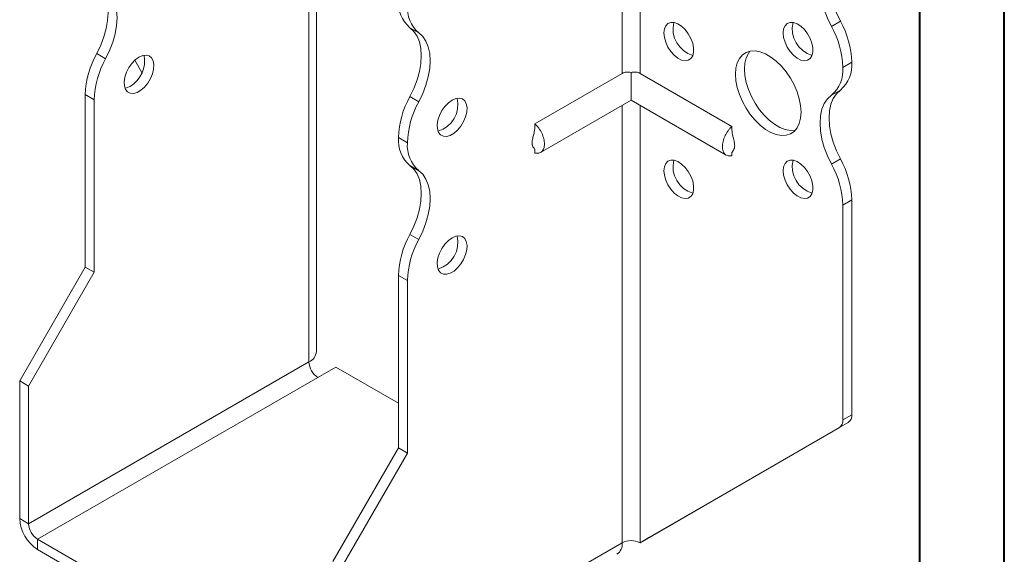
# Model space of a CAD drawing. Header units: millimetres. Extents: x 0 to 210, y 0 to 297.
# Tile 3 of 6: x 152 to 210, y 56 to 87. Entities that reach past the tile are written whole.
import ezdxf

# ---------------------------------------------------------------- set-up
doc = ezdxf.new("R2010")
doc.units = ezdxf.units.MM

msp = doc.modelspace()

# ---------------------------------------------------------------- linework, layer by layer
at = {"color": 7, "linetype": 'Continuous', "lineweight": 40}
for p, q in [((210.079, 0.215), (210.079, 297.215)), ((205.079, 5.215), (205.079, 292.215))]:
    msp.add_line(p, q, dxfattribs=at)
at = {"color": 7, "linetype": 'Continuous', "lineweight": 15}
for p, q in [((169.305, 67.827), (169.305, 93.65)), ((168.865, 67.215), (168.865, 93.038)), ((187.427, 90.586), (187.427, 84.309)), ((188.487, 84.309), (188.487, 90.586)), ((175.374, 86.715), (174.844, 87.021)), ((199.833, 87.102), (200.364, 87.408)), ((156.282, 85.488), (156.812, 85.181)), ((158.965, 84.362), (158.541, 85.097)), ((201.039, 84.978), (200.508, 84.672)), ((200.508, 84.671), (201.039, 84.977)), ((200.508, 84.672), (200.508, 84.671)), ((201.039, 84.978), (201.039, 84.977)), ((187.427, 84.309), (182.254, 81.324)), ((187.957, 84.364), (187.957, 82.726)), ((188.487, 84.309), (193.932, 81.166)), ((156.137, 82.751), (155.607, 83.058)), ((155.607, 72.83), (155.607, 83.058)), ((174.844, 82.938), (175.374, 82.631)), ((200.364, 83.326), (199.833, 83.02)), ((156.137, 72.524), (156.137, 82.751)), ((182.592, 79.629), (187.957, 82.726)), ((187.427, 82.42), (187.427, 56.499)), ((187.957, 82.726), (193.594, 79.472)), ((188.487, 56.499), (188.487, 82.42)), ((174.699, 80.201), (174.169, 80.508)), ((174.169, 80.506), (174.169, 80.508)), ((174.169, 80.506), (174.699, 80.2)), ((174.699, 80.2), (174.699, 80.201)), ((182.254, 79.816), (182.254, 79.595)), ((193.932, 79.654), (193.932, 79.438)), ((175.374, 78.549), (174.844, 78.856)), ((199.833, 78.937), (200.364, 79.243)), ((201.039, 76.813), (200.508, 76.506)), ((200.508, 76.506), (200.508, 63.779)), ((201.039, 76.813), (201.039, 64.086)), ((174.844, 74.772), (175.374, 74.466)), ((151.718, 66.094), (155.607, 72.83)), ((152.248, 65.787), (156.137, 72.524)), ((156.137, 72.524), (155.607, 72.83)), ((174.699, 72.036), (174.169, 72.342)), ((174.169, 62.114), (174.169, 72.342)), ((174.699, 61.808), (174.699, 72.036)), ((168.865, 67.215), (152.248, 57.622)), ((169.396, 66.296), (170.456, 66.909)), ((174.169, 64.766), (170.456, 66.909)), ((151.718, 66.094), (152.248, 65.787)), ((151.718, 57.928), (151.718, 66.094)), ((152.779, 56.703), (169.396, 66.296)), ((152.248, 57.622), (152.248, 65.787)), ((189.018, 56.806), (200.831, 63.628)), ((200.831, 63.628), (200.301, 63.322)), ((200.508, 63.779), (201.039, 64.086)), ((188.487, 56.499), (200.301, 63.322)), ((170.279, 55.378), (174.169, 62.114)), ((174.169, 62.114), (174.699, 61.808)), ((170.81, 55.072), (174.699, 61.808)), ((151.718, 57.928), (152.248, 57.622)), ((169.749, 46.907), (152.779, 56.703)), ((152.779, 56.703), (152.779, 56.091)), ((188.487, 56.499), (189.018, 56.806)), ((169.749, 46.294), (152.779, 56.091)), ((170.81, 46.907), (187.427, 56.499)), ((187.427, 56.499), (187.427, 56.499))]:
    msp.add_line(p, q, dxfattribs=at)
at = {"color": 7, "linetype": 'Continuous', "lineweight": 15, "flags": 128}
for points in [[(199.833, 87.102), (199.597, 87.592), (199.408, 88.091), (199.27, 88.588), (199.186, 89.072), (199.158, 89.534), (199.186, 89.963), (199.27, 90.35), (199.408, 90.688), (199.597, 90.968), (199.833, 91.185)], [(200.364, 91.492), (200.127, 91.274), (199.938, 90.994), (199.8, 90.656), (199.716, 90.269), (199.688, 89.84), (199.716, 89.378), (199.8, 88.894), (199.938, 88.397), (200.127, 87.898), (200.364, 87.408)], [(156.282, 89.571), (156.518, 89.354), (156.707, 89.073), (156.845, 88.736), (156.929, 88.348), (156.958, 87.919), (156.929, 87.458), (156.845, 86.973), (156.707, 86.476), (156.518, 85.978), (156.282, 85.488)], [(156.812, 85.181), (157.049, 85.671), (157.238, 86.17), (157.376, 86.667), (157.46, 87.151), (157.488, 87.613), (157.46, 88.042), (157.376, 88.43), (157.238, 88.767), (157.049, 89.048), (156.812, 89.265)], [(174.844, 82.938), (175.08, 83.428), (175.269, 83.926), (175.407, 84.423), (175.491, 84.908), (175.519, 85.369), (175.491, 85.798), (175.407, 86.186), (175.269, 86.523), (175.08, 86.804), (174.844, 87.021)], [(189.902, 86.712), (189.929, 86.949), (190.011, 87.14), (190.141, 87.272), (190.312, 87.337), (190.512, 87.33), (190.73, 87.252), (190.951, 87.108), (191.162, 86.908), (191.349, 86.663), (191.501, 86.389), (191.607, 86.103), (191.662, 85.823), (191.662, 85.567), (191.607, 85.351), (191.501, 85.189), (191.349, 85.09), (191.162, 85.061), (190.951, 85.103), (190.73, 85.215), (190.512, 85.388), (190.312, 85.613), (190.141, 85.875), (190.011, 86.157), (189.929, 86.442), (189.902, 86.712)], [(196.973, 86.712), (197, 86.95), (197.082, 87.141), (197.212, 87.273), (197.383, 87.337), (197.583, 87.33), (197.801, 87.253), (198.022, 87.109), (198.233, 86.908), (198.42, 86.663), (198.572, 86.389), (198.678, 86.103), (198.734, 85.824), (198.734, 85.568), (198.678, 85.352), (198.572, 85.189), (198.42, 85.09), (198.233, 85.061), (198.022, 85.104), (197.801, 85.215), (197.583, 85.389), (197.383, 85.614), (197.212, 85.875), (197.082, 86.157), (197, 86.442), (196.973, 86.712)], [(175.374, 82.631), (175.61, 83.121), (175.799, 83.62), (175.937, 84.117), (176.021, 84.601), (176.049, 85.063), (176.021, 85.492), (175.937, 85.88), (175.799, 86.217), (175.61, 86.498), (175.374, 86.715)], [(158.789, 85.282), (158.569, 85.123), (158.363, 84.91), (158.184, 84.656), (158.043, 84.377), (157.948, 84.091), (157.907, 83.816), (157.921, 83.569), (157.989, 83.365), (158.108, 83.217), (158.269, 83.135), (158.464, 83.124), (158.678, 83.184), (158.9, 83.312), (159.114, 83.5), (159.308, 83.735), (159.47, 84.004), (159.589, 84.288), (159.657, 84.571), (159.671, 84.834), (159.63, 85.062), (159.535, 85.239), (159.394, 85.354), (159.215, 85.401), (159.009, 85.377), (158.789, 85.282)], [(194.144, 84.262), (194.171, 84.617), (194.25, 84.931), (194.379, 85.196), (194.554, 85.405), (194.772, 85.552), (195.025, 85.634), (195.308, 85.647), (195.611, 85.592), (195.928, 85.47), (196.249, 85.285), (196.566, 85.041), (196.87, 84.745), (197.152, 84.406), (197.406, 84.032), (197.623, 83.633), (197.799, 83.221), (197.928, 82.807), (198.007, 82.402), (198.033, 82.017), (198.007, 81.663), (197.928, 81.349), (197.799, 81.084), (197.623, 80.875), (197.406, 80.727), (197.152, 80.646), (196.87, 80.633), (196.566, 80.687), (196.249, 80.809), (195.928, 80.995), (195.611, 81.239), (195.308, 81.534), (195.025, 81.874), (194.772, 82.248), (194.554, 82.646), (194.379, 83.058), (194.25, 83.472), (194.171, 83.877), (194.144, 84.262)], [(195.005, 85.63), (194.909, 85.502), (194.78, 85.237), (194.701, 84.923), (194.675, 84.569), (194.701, 84.184), (194.78, 83.779), (194.909, 83.365), (195.085, 82.953), (195.302, 82.554), (195.556, 82.18), (195.838, 81.841), (196.142, 81.545), (196.459, 81.301), (196.78, 81.115), (197.097, 80.994), (197.4, 80.939), (197.683, 80.952), (197.703, 80.956)], [(158.259, 83.547), (158.039, 83.452), (157.958, 83.434)], [(199.833, 78.937), (199.597, 79.427), (199.408, 79.925), (199.27, 80.422), (199.186, 80.907), (199.158, 81.368), (199.186, 81.797), (199.27, 82.185), (199.408, 82.522), (199.597, 82.803), (199.833, 83.02)], [(200.364, 83.326), (200.127, 83.109), (199.938, 82.828), (199.8, 82.491), (199.716, 82.104), (199.688, 81.674), (199.716, 81.213), (199.8, 80.728), (199.938, 80.231), (200.127, 79.733), (200.364, 79.243)], [(177.351, 82.732), (177.131, 82.573), (176.925, 82.36), (176.745, 82.106), (176.604, 81.827), (176.51, 81.541), (176.468, 81.266), (176.482, 81.019), (176.551, 80.815), (176.669, 80.667), (176.831, 80.585), (177.025, 80.574), (177.24, 80.635), (177.461, 80.762), (177.676, 80.95), (177.87, 81.185), (178.032, 81.454), (178.15, 81.738), (178.219, 82.021), (178.233, 82.284), (178.191, 82.512), (178.097, 82.689), (177.956, 82.804), (177.776, 82.851), (177.57, 82.827), (177.351, 82.732)], [(174.844, 74.772), (175.08, 75.262), (175.269, 75.761), (175.407, 76.258), (175.491, 76.742), (175.519, 77.204), (175.491, 77.633), (175.407, 78.02), (175.269, 78.358), (175.08, 78.638), (174.844, 78.856)], [(189.902, 78.546), (189.929, 78.784), (190.011, 78.975), (190.141, 79.107), (190.312, 79.171), (190.512, 79.164), (190.73, 79.087), (190.951, 78.943), (191.162, 78.742), (191.349, 78.497), (191.501, 78.223), (191.607, 77.937), (191.662, 77.658), (191.662, 77.402), (191.607, 77.186), (191.501, 77.023), (191.349, 76.924), (191.162, 76.895), (190.951, 76.938), (190.73, 77.049), (190.512, 77.223), (190.312, 77.448), (190.141, 77.709), (190.011, 77.991), (189.929, 78.276), (189.902, 78.546)], [(196.973, 78.547), (197, 78.785), (197.082, 78.975), (197.212, 79.107), (197.383, 79.172), (197.583, 79.165), (197.801, 79.087), (198.022, 78.944), (198.233, 78.743), (198.42, 78.498), (198.572, 78.224), (198.678, 77.938), (198.734, 77.658), (198.734, 77.402), (198.678, 77.186), (198.572, 77.024), (198.42, 76.925), (198.233, 76.896), (198.022, 76.938), (197.801, 77.05), (197.583, 77.224), (197.383, 77.448), (197.212, 77.71), (197.082, 77.992), (197, 78.277), (196.973, 78.547)], [(175.374, 74.466), (175.61, 74.956), (175.799, 75.455), (175.937, 75.952), (176.021, 76.436), (176.049, 76.898), (176.021, 77.327), (175.937, 77.714), (175.799, 78.052), (175.61, 78.332), (175.374, 78.549)], [(177.351, 74.566), (177.131, 74.407), (176.925, 74.194), (176.745, 73.94), (176.604, 73.662), (176.51, 73.376), (176.468, 73.101), (176.482, 72.853), (176.551, 72.649), (176.669, 72.502), (176.831, 72.42), (177.025, 72.409), (177.24, 72.469), (177.461, 72.597), (177.676, 72.785), (177.87, 73.02), (178.032, 73.288), (178.15, 73.573), (178.219, 73.856), (178.233, 74.119), (178.191, 74.346), (178.097, 74.523), (177.956, 74.639), (177.776, 74.686), (177.57, 74.661), (177.351, 74.566)]]:
    msp.add_lwpolyline(points, dxfattribs=at)
at = {"color": 7, "linetype": 'Continuous', "lineweight": 15}
for centre, radius, start, end in [((176.12, 88.507), 1.959, 175.16254, 229.32327), ((176.651, 88.2), 1.959, 175.16254, 229.32327), ((192.091, 86.955), 1.65, 166.69046, 253.30416), ((199.162, 86.956), 1.65, 166.69046, 253.30416), ((195.202, 84.507), 5.308, 1.78273, 29.26742), ((195.733, 84.813), 5.308, 1.78273, 29.26742), ((160.913, 82.892), 5.308, 150.73258, 178.21727), ((157.374, 85.055), 1.749, 300.39229, 11.17657), ((161.443, 82.586), 5.308, 150.73258, 178.21727), ((198.557, 84.505), 1.959, 310.67673, 4.83746), ((199.087, 84.812), 1.959, 310.67673, 4.83746), ((179.474, 80.342), 5.308, 150.73258, 178.21727), ((180.005, 80.036), 5.308, 150.73258, 178.21727), ((176.045, 82.465), 1.65, 286.69605, 13.30932), ((176.12, 80.341), 1.959, 175.16254, 229.32327), ((176.651, 80.035), 1.959, 175.16254, 229.32327), ((192.091, 78.789), 1.65, 166.69046, 253.30416), ((199.162, 78.79), 1.65, 166.69046, 253.30416), ((195.202, 76.341), 5.308, 1.78273, 29.26742), ((195.733, 76.648), 5.308, 1.78273, 29.26742), ((179.474, 72.177), 5.308, 150.73258, 178.21727), ((180.005, 71.871), 5.308, 150.73258, 178.21727), ((176.045, 74.299), 1.65, 286.69605, 13.30932), ((168.554, 67.902), 0.754, 294.37466, 354.3052), ((170.017, 67.267), 1.153, 182.60548, 237.39452), ((200.008, 63.73), 0.503, 305.69804, 5.62038), ((200.538, 64.036), 0.503, 305.69804, 5.62038), ((154.021, 58.033), 2.305, 182.60548, 237.39452), ((153.4, 57.674), 1.153, 182.60548, 237.39452), ((187.957, 55.476), 1.153, 62.60967, 117.39033), ((186.692, 56.418), 0.739, 305.01333, 6.29885)]:
    msp.add_arc(centre, radius, start, end, dxfattribs=at)
for points, knots in [([(187.957, 84.364), (187.911, 84.378), (187.863, 84.387), (187.767, 84.396), (187.72, 84.395), (187.583, 84.379), (187.498, 84.35), (187.427, 84.309)], [0, 0, 0, 0, 0.25, 0.25, 0.5, 0.5, 1, 1, 1, 1]), ([(188.487, 84.309), (188.452, 84.33), (188.413, 84.347), (188.33, 84.374), (188.286, 84.384), (188.149, 84.4), (188.051, 84.393), (187.957, 84.364)], [0, 0, 0, 0, 0.25, 0.25, 0.5, 0.5, 1, 1, 1, 1]), ([(182.254, 79.595), (182.294, 79.585), (182.335, 79.579), (182.411, 79.577), (182.448, 79.58), (182.517, 79.594), (182.549, 79.606), (182.61, 79.638), (182.638, 79.658), (182.688, 79.706), (182.711, 79.734), (182.75, 79.797), (182.767, 79.833), (182.793, 79.909), (182.803, 79.95), (182.817, 80.037), (182.82, 80.084), (182.82, 80.181), (182.817, 80.231), (182.803, 80.334), (182.793, 80.388), (182.753, 80.549), (182.714, 80.657), (182.612, 80.871), (182.552, 80.973), (182.448, 81.116), (182.411, 81.161), (182.334, 81.247), (182.294, 81.286), (182.254, 81.324)], [0, 0, 0, 0, 0.0625, 0.0625, 0.125, 0.125, 0.1875, 0.1875, 0.25, 0.25, 0.3125, 0.3125, 0.375, 0.375, 0.4375, 0.4375, 0.5, 0.5, 0.5625, 0.5625, 0.625, 0.625, 0.75, 0.75, 0.875, 0.875, 0.9375, 0.9375, 1, 1, 1, 1]), ([(193.932, 81.166), (193.892, 81.129), (193.852, 81.09), (193.776, 81.005), (193.739, 80.959), (193.67, 80.864), (193.638, 80.815), (193.577, 80.714), (193.549, 80.661), (193.498, 80.554), (193.476, 80.501), (193.437, 80.393), (193.42, 80.338), (193.393, 80.231), (193.383, 80.178), (193.37, 80.075), (193.367, 80.024), (193.366, 79.879), (193.38, 79.791), (193.433, 79.637), (193.472, 79.574), (193.574, 79.477), (193.634, 79.445), (193.739, 79.423), (193.775, 79.419), (193.852, 79.422), (193.892, 79.428), (193.932, 79.438)], [0, 0, 0, 0, 0.0625, 0.0625, 0.125, 0.125, 0.1875, 0.1875, 0.25, 0.25, 0.3125, 0.3125, 0.375, 0.375, 0.4375, 0.4375, 0.5, 0.5, 0.625, 0.625, 0.75, 0.75, 0.875, 0.875, 0.9375, 0.9375, 1, 1, 1, 1]), ([(182.254, 81.12), (182.241, 81.002), (182.218, 80.803), (182.148, 80.564), (182.108, 80.386), (182.085, 80.234), (182.09, 80.102), (182.114, 80.014), (182.152, 79.934), (182.219, 79.87), (182.242, 79.824), (182.254, 79.799)], [0, 0, 0, 0, 0.1838453, 0.3127111, 0.3877655, 0.468607, 0.5610137, 0.6142418, 0.6754793, 0.8258992, 1, 1, 1, 1]), ([(193.937, 79.645), (193.94, 79.645), (193.946, 79.645), (193.995, 79.705), (194.056, 79.81), (194.097, 79.938), (194.1, 80.109), (194.058, 80.335), (193.973, 80.617), (193.947, 80.84), (193.932, 80.962)], [0, 0, 0, 0, 0.082719, 0.205131, 0.329338, 0.43478, 0.526561, 0.636523, 0.801685, 1, 1, 1, 1])]:
    msp.add_open_spline(points, degree=3, knots=knots, dxfattribs=at)
for points in [[(182.254, 81.324), (182.254, 81.255), (182.254, 81.188), (182.254, 81.12)], [(193.932, 81.166), (193.932, 81.098), (193.932, 81.03), (193.932, 80.962)]]:
    msp.add_open_spline(points, degree=3, dxfattribs=at)

doc.saveas('drawing.dxf')
